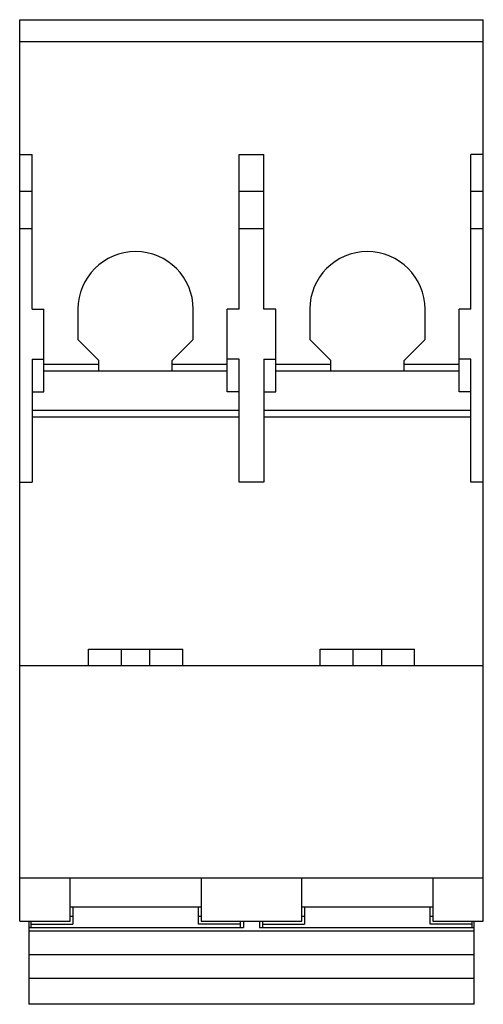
# Model space of a CAD drawing. Header units: millimetres. Extents: x 13.4 to 48.8, y 6.5 to 81.6.
import ezdxf

# ---------------------------------------------------------------- set-up
doc = ezdxf.new("R2010")
doc.units = ezdxf.units.MM
doc.header["$LTSCALE"] = 5.717263
doc.layers.get('0').update_dxf_attribs({"linetype": 'CONTINUOUS'})

msp = doc.modelspace()

# ---------------------------------------------------------------- linework, layer by layer
at = {"color": 7, "linetype": 'Continuous'}
for p, q in [((13.415, 12.843), (13.415, 81.643)), ((13.415, 81.643), (48.815, 81.643)), ((48.815, 12.843), (48.815, 81.643)), ((48.815, 79.943), (13.415, 79.943)), ((13.415, 71.343), (14.365, 71.343)), ((14.365, 59.543), (14.365, 71.343)), ((30.165, 59.543), (30.165, 71.343)), ((30.165, 71.343), (32.065, 71.343)), ((32.065, 59.543), (32.065, 71.343)), ((47.865, 59.543), (47.865, 71.343)), ((48.815, 71.343), (47.865, 71.343)), ((13.415, 68.543), (14.365, 68.543)), ((30.165, 68.543), (32.065, 68.543)), ((47.865, 68.543), (48.815, 68.543)), ((14.365, 65.693), (13.415, 65.693)), ((32.065, 65.693), (30.165, 65.693)), ((48.815, 65.693), (47.865, 65.693)), ((14.365, 59.543), (15.265, 59.543)), ((15.265, 53.243), (15.265, 59.543)), ((17.865, 59.543), (17.865, 57.243)), ((26.665, 57.243), (26.665, 59.543)), ((29.265, 53.243), (29.265, 59.543)), ((30.165, 59.543), (29.265, 59.543)), ((32.965, 59.543), (32.065, 59.543)), ((32.965, 53.243), (32.965, 59.543)), ((35.565, 59.543), (35.565, 57.243)), ((44.365, 57.243), (44.365, 59.543)), ((46.965, 53.243), (46.965, 59.543)), ((47.865, 59.543), (46.965, 59.543)), ((17.865, 57.243), (19.465, 55.643)), ((25.065, 55.643), (26.665, 57.243)), ((35.565, 57.243), (37.165, 55.643)), ((42.765, 55.643), (44.365, 57.243)), ((14.365, 55.725), (14.365, 46.343)), ((14.365, 55.725), (15.265, 55.725)), ((19.465, 54.843), (19.465, 55.643)), ((25.065, 54.843), (25.065, 55.643)), ((30.165, 55.725), (29.265, 55.725)), ((30.165, 46.343), (30.165, 55.725)), ((32.065, 55.725), (32.065, 46.343)), ((32.065, 55.725), (32.965, 55.725)), ((37.165, 54.843), (37.165, 55.643)), ((42.765, 54.843), (42.765, 55.643)), ((47.865, 55.725), (46.965, 55.725)), ((47.865, 46.343), (47.865, 55.725)), ((15.265, 55.362), (19.465, 55.362)), ((25.065, 55.362), (29.265, 55.362)), ((32.965, 55.362), (37.165, 55.362)), ((42.765, 55.362), (46.965, 55.362)), ((15.265, 54.843), (29.265, 54.843)), ((32.965, 54.843), (46.965, 54.843)), ((14.365, 53.243), (15.265, 53.243)), ((30.165, 53.243), (29.265, 53.243)), ((32.065, 53.243), (32.965, 53.243)), ((47.865, 53.243), (46.965, 53.243)), ((14.365, 51.843), (30.165, 51.843)), ((14.365, 51.323), (30.165, 51.323)), ((32.065, 51.843), (47.865, 51.843)), ((32.065, 51.323), (47.865, 51.323)), ((13.415, 46.343), (14.365, 46.343)), ((32.065, 46.343), (30.165, 46.343)), ((48.815, 46.343), (47.865, 46.343)), ((18.665, 32.343), (18.665, 33.593)), ((18.665, 33.593), (25.865, 33.593)), ((21.165, 33.593), (21.165, 32.343)), ((23.364, 32.343), (23.364, 33.593)), ((25.865, 32.343), (25.865, 33.593)), ((36.365, 33.593), (43.565, 33.593)), ((36.365, 32.343), (36.365, 33.593)), ((38.865, 33.593), (38.865, 32.343)), ((41.064, 32.343), (41.064, 33.593)), ((43.565, 32.343), (43.565, 33.593)), ((13.415, 32.343), (48.815, 32.343)), ((13.415, 16.143), (48.815, 16.143)), ((17.265, 12.843), (17.265, 16.143)), ((27.265, 16.143), (27.265, 12.843)), ((34.965, 12.843), (34.965, 16.143)), ((44.965, 16.143), (44.965, 12.843)), ((27.265, 13.91), (17.265, 13.91)), ((17.465, 13.91), (17.465, 12.62)), ((27.065, 12.62), (27.065, 13.91)), ((44.965, 13.91), (34.965, 13.91)), ((35.165, 13.91), (35.165, 12.62)), ((44.765, 12.62), (44.765, 13.91)), ((13.415, 12.843), (17.265, 12.843)), ((14.115, 12.843), (14.115, 6.495)), ((14.265, 12.843), (14.265, 12.362)), ((17.465, 13.202), (17.265, 13.202)), ((27.265, 13.202), (27.065, 13.202)), ((27.265, 12.843), (34.965, 12.843)), ((30.265, 12.362), (30.265, 12.843)), ((30.515, 12.843), (30.515, 12.362)), ((31.715, 12.843), (31.715, 12.362)), ((31.965, 12.843), (31.965, 12.362)), ((35.165, 13.202), (34.965, 13.202)), ((44.965, 13.202), (44.765, 13.202)), ((44.965, 12.843), (48.815, 12.843)), ((47.965, 12.362), (47.965, 12.843)), ((48.115, 6.495), (48.115, 12.843)), ((14.115, 12.362), (30.515, 12.362)), ((14.115, 12.101), (48.115, 12.101)), ((14.265, 12.62), (17.465, 12.62)), ((30.265, 12.62), (27.065, 12.62)), ((31.715, 12.362), (48.115, 12.362)), ((31.965, 12.62), (35.165, 12.62)), ((47.965, 12.62), (44.765, 12.62)), ((14.115, 10.284), (48.115, 10.284)), ((14.115, 8.484), (48.115, 8.484)), ((48.115, 6.495), (14.115, 6.495))]:
    msp.add_line(p, q, dxfattribs=at)
for centre in [(22.265, 59.543), (39.965, 59.543)]:
    msp.add_arc(centre, 4.4, 0, 180, dxfattribs=at)

doc.saveas('drawing.dxf')
